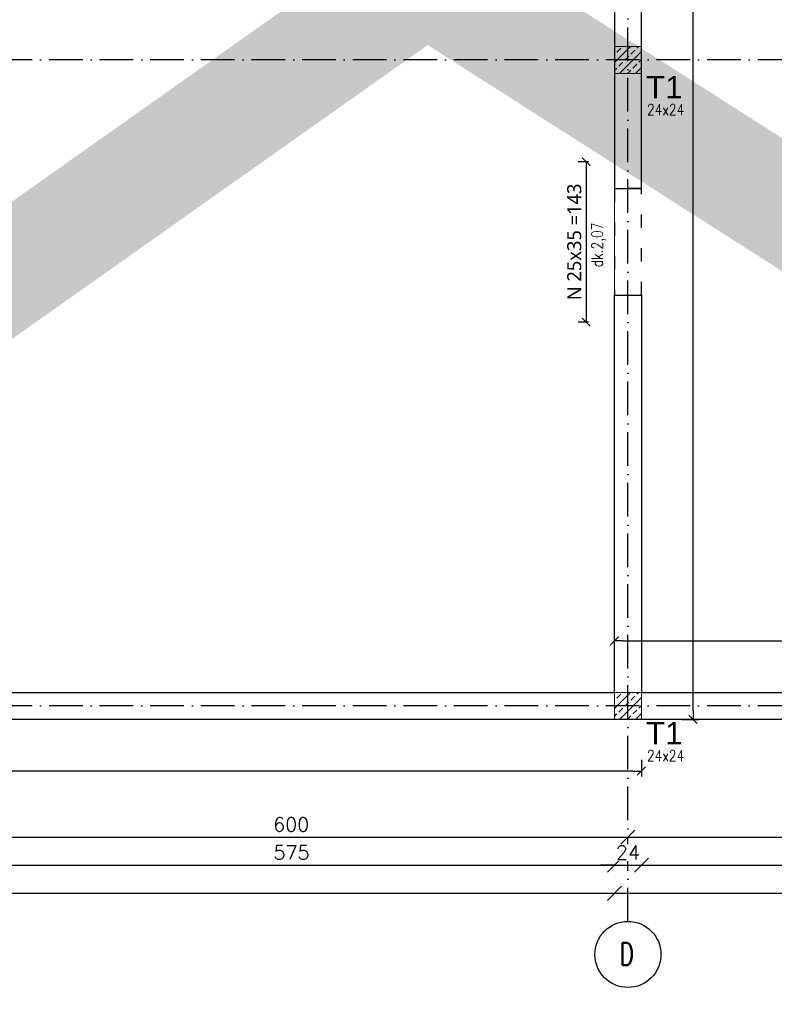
# Model space of a CAD drawing. Header units: millimetres. Extents: x -175722 to -110961, y 52375 to 104640.
# Tile 44 of 181: x -151530 to -150857, y 74727 to 75604. Entities that reach past the tile are written whole.
import ezdxf

# ---------------------------------------------------------------- set-up
doc = ezdxf.new("R2010")
doc.units = ezdxf.units.MM
doc.linetypes.add('ACAD_ISO03W100', pattern=[30, 12, -18])
doc.linetypes.add('ACAD_ISO10W100', pattern=[18, 12, -3, 0, -3])
for name, color, linetype in [('_R - RAMKI', 7, 'Continuous'), ('AS_Balustrady', 53, 'Continuous'), ('H', 8, 'Continuous'), ('OSIE', 4, 'ACAD_ISO10W100')]:
    doc.layers.add(name, color=color, linetype=linetype)
doc.layers.add('A_KONSTRUKCJA', color=170, linetype='Continuous', lineweight=30)
doc.styles.add('Arial', font='arial.ttf', dxfattribs={"height": 90})
doc.styles.add('e-cad_3', font='simplex.shx', dxfattribs={"width": 0.8})
doc.styles.add('IDA_Text_1.100', font='segoeuil.ttf', dxfattribs={"height": 12.5})
doc.styles.add('ROMANS', font='romans')
doc.styles.add('TAB_Arial_bold', font='arialbd.ttf')
doc.styles.add('Technic', font='technic_.ttf')
doc.dimstyles.new('Architektoniczny200', dxfattribs={"dimscale": 5, "dimtxt": 2.5, "dimasz": 1.5, "dimexe": 1, "dimexo": 2, "dimgap": 0, "dimtad": 0, "dimdec": 1, "dimzin": 9, "dimtxsty": 'Technic', "dimblk": 'Architectural', "dimcen": 1, "dimclrt": 7, "dimaunit": 1, "dimadec": 0, "dimazin": 0, "dimtfac": 1, "dimtdec": 1, "dimtix": 1, "dimtmove": 2, "dimatfit": 3, "dimldrblk": 'DOT', "dimfxl": 0, "dimtvp": 0.769231, "dimtolj": 1, "dimarcsym": 0})
doc.dimstyles.new('AS_DIM_STYLE1', dxfattribs={"dimscale": 5, "dimtxt": 2.5, "dimasz": 1, "dimexe": 1.25, "dimexo": 2, "dimgap": 1, "dimtad": 1, "dimdec": 0, "dimdsep": 46, "dimtxsty": 'ROMANS', "dimblk": 'OBLIQUE', "dimcen": 0, "dimdle": 1, "dimclrd": 8, "dimclre": 8, "dimclrt": 9, "dimadec": 0, "dimazin": 0, "dimtfac": 1, "dimtdec": 0, "dimtmove": 1, "dimatfit": 3, "dimldrblk": 'CLOSEDBLANK', "dimfxl": 0, "dimtolj": 1, "dimtzin": 0, "dimarcsym": 0})
doc.dimstyles.new('IDA_Dim_1.100', dxfattribs={"dimtxt": 17, "dimasz": 7, "dimexe": 7, "dimexo": 7, "dimgap": 4, "dimtad": 1, "dimdec": 0, "dimtxsty": 'IDA_Text_1.100', "dimblk": 'OBLIQUE', "dimcen": 0.09, "dimadec": 0, "dimazin": 0, "dimtfac": 1, "dimtmove": 1, "dimatfit": 3, "dimldrblk": 'NONE', "dimfxl": 0, "dimarcsym": 0})

# ---------------------------------------------------------------- blocks, each defined once
blk = doc.blocks.new('Architectural')
blk.add_line((-1, 0), (0, 0))
at = {"color": 7, "linetype": 'ByBlock', "const_width": 0.15}
blk.add_lwpolyline([(-0.5, -0.5), (0.5, 0.5)], dxfattribs=at)
blk = doc.blocks.new('*D49')
at = {"layer": 'AS_Balustrady', "color": 0, "linetype": 'Continuous', "lineweight": -2, "ltscale": 0.25, "transparency": 16777216}
for p, q in [((-150939.68, 76731.61), (-150924.68, 76731.61)), ((-150929.68, 74988.1), (-150929.68, 76724.11)), ((-150939.68, 74980.6), (-150924.68, 74980.6))]:
    blk.add_line(p, q, dxfattribs=at)
at = {"layer": 'Defpoints', "color": 0, "linetype": 'Continuous', "ltscale": 0.25, "transparency": 16777216}
for p in [(-150999.68, 76731.61), (-150929.68, 76731.61), (-150999.68, 74980.6)]:
    blk.add_point(p, dxfattribs=at)
at = {"layer": 'AS_Balustrady', "color": 0, "linetype": 'Continuous', "lineweight": -2, "ltscale": 0.25, "transparency": 16777216, "xscale": 7.5, "yscale": 7.5, "zscale": 7.5}
for p, rotation in [((-150929.68, 76731.61), 90), ((-150929.68, 74980.6), 270)]:
    blk.add_blockref('Architectural', p, dxfattribs=dict(at, rotation=rotation))
at = {"layer": 'AS_Balustrady', "color": 7, "linetype": 'Continuous', "ltscale": 0.25, "transparency": 16777216, "insert": (-150909.95, 75889.54), "char_height": 12.5, "attachment_point": 5, "rotation": 90, "style": 'Technic'}
blk.add_mtext('\\A1;BI g.k.+3.50 24x35 L=1751', dxfattribs=at)
blk = doc.blocks.new('_Dot')
at = {"color": 0, "linetype": 'ByBlock', "lineweight": -2}
blk.add_line((-0.5, 0), (-1, 0), dxfattribs=at)
at = {"color": 0, "linetype": 'ByBlock', "const_width": 0.5}
blk.add_lwpolyline([(-0.25, 0, 1), (0.25, 0, 1)], format="xyb", close=True, dxfattribs=at)
blk = doc.blocks.new('*D51')
at = {"layer": 'AS_Balustrady', "color": 0, "linetype": 'Continuous', "lineweight": -2, "ltscale": 0.25, "transparency": 16777216}
for p, q in [((-150999.67, 75040.6), (-150999.67, 75055.6)), ((-150992.17, 75050.6), (-150356.17, 75050.6)), ((-150348.67, 75040.6), (-150348.67, 75055.6))]:
    blk.add_line(p, q, dxfattribs=at)
at = {"layer": 'Defpoints', "color": 0, "linetype": 'Continuous', "ltscale": 0.25, "transparency": 16777216}
for p in [(-150348.67, 75050.6), (-150999.67, 74980.6), (-150348.67, 74980.61)]:
    blk.add_point(p, dxfattribs=at)
at = {"layer": 'AS_Balustrady', "color": 0, "linetype": 'Continuous', "lineweight": -2, "ltscale": 0.25, "transparency": 16777216, "xscale": 7.5, "yscale": 7.5, "zscale": 7.5, "rotation": 180}
blk.add_blockref('Architectural', (-150999.67, 75050.6), dxfattribs=at)
at = {"layer": 'AS_Balustrady', "color": 0, "linetype": 'Continuous', "lineweight": -2, "ltscale": 0.25, "transparency": 16777216, "xscale": 7.5, "yscale": 7.5, "zscale": 7.5}
blk.add_blockref('Architectural', (-150348.67, 75050.6), dxfattribs=at)
at = {"layer": 'AS_Balustrady', "color": 7, "linetype": 'Continuous', "ltscale": 0.25, "transparency": 16777216, "insert": (-150674.17, 75036.5), "char_height": 12.5, "attachment_point": 5, "style": 'Technic'}
blk.add_mtext('\\A1;BI g.k.+3.50 24x35 L=651', dxfattribs=at)
blk = doc.blocks.new('_Oblique')
at = {"color": 0, "linetype": 'ByBlock', "lineweight": -2}
blk.add_line((-0.5, -0.5), (0.5, 0.5), dxfattribs=at)
blk = doc.blocks.new('*D55')
at = {"layer": 'Defpoints', "color": 0, "transparency": 16777216}
for p in [(-150999.67, 75477.6), (-151024.95, 75334.6), (-150999.67, 75334.6)]:
    blk.add_point(p, dxfattribs=at)
at = {"layer": 'H', "color": 0, "lineweight": -2, "transparency": 16777216}
for p, q in [((-151022.95, 75477.6), (-151031.95, 75477.6)), ((-151024.95, 75477.6), (-151024.95, 75334.6)), ((-151022.95, 75334.6), (-151031.95, 75334.6))]:
    blk.add_line(p, q, dxfattribs=at)
at = {"layer": 'H', "color": 0, "lineweight": -2, "transparency": 16777216, "xscale": 7, "yscale": 7, "zscale": 7}
for p, rotation in [((-151024.95, 75477.6), 90), ((-151024.95, 75334.6), 270)]:
    blk.add_blockref('_Oblique', p, dxfattribs=dict(at, rotation=rotation))
at = {"layer": 'H', "color": 0, "transparency": 16777216, "insert": (-151035.45, 75406.1), "char_height": 12.5, "attachment_point": 5, "rotation": 90, "style": 'IDA_Text_1.100', "bg_fill": 3, "box_fill_scale": 1.1, "bg_fill_color": 256, "bg_fill_true_color": 13158600, "bg_fill_transparency": 0}
blk.add_mtext('N 25x35 =143', dxfattribs=at)
blk = doc.blocks.new('_None')
blk = doc.blocks.new('*D161')
at = {"layer": '_R - RAMKI', "color": 8, "lineweight": -2, "transparency": 16777216}
blk.add_line((-152812.17, 74825.6), (-150987.17, 74825.6), dxfattribs=at)
at = {"layer": 'Defpoints', "color": 0, "transparency": 16777216}
for p in [(-152799.67, 74980.6), (-150999.67, 74980.59), (-150999.67, 74825.6)]:
    blk.add_point(p, dxfattribs=at)
at = {"layer": '_R - RAMKI', "color": 8, "lineweight": -2, "transparency": 16777216, "xscale": 12.5, "yscale": 12.5, "zscale": 12.5, "rotation": 180}
blk.add_blockref('_Oblique', (-152799.67, 74825.6), dxfattribs=at)
at = {"layer": '_R - RAMKI', "color": 8, "lineweight": -2, "transparency": 16777216, "xscale": 12.5, "yscale": 12.5, "zscale": 12.5}
blk.add_blockref('_Oblique', (-150999.67, 74825.6), dxfattribs=at)
at = {"layer": '_R - RAMKI', "color": 9, "transparency": 16777216, "insert": (-151899.67, 74836.85), "char_height": 12.5, "attachment_point": 5, "style": 'ROMANS', "bg_fill": 3, "box_fill_scale": 1.1, "bg_fill_color": 256, "bg_fill_true_color": 13158600, "bg_fill_transparency": 0}
blk.add_mtext('\\A1;1800', dxfattribs=at)
blk = doc.blocks.new('_ClosedBlank')
at = {"color": 0, "linetype": 'ByBlock', "lineweight": -2}
for p, q in [((-1, 0.167), (0, 0)), ((-1, 0.167), (-1, -0.167)), ((0, 0), (-1, -0.167))]:
    blk.add_line(p, q, dxfattribs=at)
blk = doc.blocks.new('*D162')
at = {"layer": '_R - RAMKI', "color": 8, "lineweight": -2, "transparency": 16777216}
blk.add_line((-151012.17, 74825.6), (-150336.16, 74825.6), dxfattribs=at)
at = {"layer": 'Defpoints', "color": 0, "transparency": 16777216}
for p in [(-150999.67, 74980.59), (-150348.66, 74980.59), (-150348.66, 74825.6)]:
    blk.add_point(p, dxfattribs=at)
at = {"layer": '_R - RAMKI', "color": 8, "lineweight": -2, "transparency": 16777216, "xscale": 12.5, "yscale": 12.5, "zscale": 12.5, "rotation": 180}
blk.add_blockref('_Oblique', (-150999.67, 74825.6), dxfattribs=at)
at = {"layer": '_R - RAMKI', "color": 8, "lineweight": -2, "transparency": 16777216, "xscale": 12.5, "yscale": 12.5, "zscale": 12.5}
blk.add_blockref('_Oblique', (-150348.66, 74825.6), dxfattribs=at)
at = {"layer": '_R - RAMKI', "color": 9, "transparency": 16777216, "insert": (-150674.17, 74836.85), "char_height": 12.5, "attachment_point": 5, "style": 'ROMANS', "bg_fill": 3, "box_fill_scale": 1.1, "bg_fill_color": 256, "bg_fill_true_color": 13158600, "bg_fill_transparency": 0}
blk.add_mtext('\\A1;651', dxfattribs=at)
blk = doc.blocks.new('*D168')
at = {"layer": '_R - RAMKI', "color": 8, "lineweight": -2, "transparency": 16777216}
blk.add_line((-151587.67, 74850.6), (-150987.18, 74850.6), dxfattribs=at)
at = {"layer": 'Defpoints', "color": 0, "transparency": 16777216}
for p in [(-151575.17, 74980.6), (-150999.68, 74980.59), (-150999.68, 74850.6)]:
    blk.add_point(p, dxfattribs=at)
at = {"layer": '_R - RAMKI', "color": 8, "lineweight": -2, "transparency": 16777216, "xscale": 12.5, "yscale": 12.5, "zscale": 12.5, "rotation": 180}
blk.add_blockref('_Oblique', (-151575.17, 74850.6), dxfattribs=at)
at = {"layer": '_R - RAMKI', "color": 8, "lineweight": -2, "transparency": 16777216, "xscale": 12.5, "yscale": 12.5, "zscale": 12.5}
blk.add_blockref('_Oblique', (-150999.68, 74850.6), dxfattribs=at)
at = {"layer": '_R - RAMKI', "color": 9, "transparency": 16777216, "insert": (-151287.42, 74861.85), "char_height": 12.5, "attachment_point": 5, "style": 'ROMANS', "bg_fill": 3, "box_fill_scale": 1.1, "bg_fill_color": 256, "bg_fill_true_color": 13158600, "bg_fill_transparency": 0}
blk.add_mtext('\\A1;575', dxfattribs=at)
blk = doc.blocks.new('*D169')
at = {"layer": '_R - RAMKI', "color": 8, "lineweight": -2, "transparency": 16777216}
for p, q in [((-150999.68, 74850.6), (-151012.18, 74850.6)), ((-150999.68, 74850.6), (-150975.67, 74850.6)), ((-150975.67, 74850.6), (-150963.17, 74850.6))]:
    blk.add_line(p, q, dxfattribs=at)
at = {"layer": 'Defpoints', "color": 0, "transparency": 16777216}
for p in [(-150999.68, 74980.59), (-150975.67, 74980.6)]:
    blk.add_point(p, dxfattribs=at)
at = {"layer": '_R - RAMKI', "color": 8, "lineweight": -2, "transparency": 16777216, "xscale": 12.5, "yscale": 12.5, "zscale": 12.5}
blk.add_blockref('_Oblique', (-150999.68, 74850.6), dxfattribs=at)
at = {"layer": '_R - RAMKI', "color": 8, "lineweight": -2, "transparency": 16777216, "xscale": 12.5, "yscale": 12.5, "zscale": 12.5, "rotation": 180}
blk.add_blockref('_Oblique', (-150975.67, 74850.6), dxfattribs=at)
at = {"layer": '_R - RAMKI', "color": 9, "transparency": 16777216, "insert": (-150987.67, 74861.85), "char_height": 12.5, "attachment_point": 5, "style": 'ROMANS', "bg_fill": 3, "box_fill_scale": 1.1, "bg_fill_color": 256, "bg_fill_true_color": 13158600, "bg_fill_transparency": 0}
blk.add_mtext('\\A1;24', dxfattribs=at)
at = {"layer": 'Defpoints', "color": 0, "transparency": 16777216}
blk.add_point((-150975.67, 74850.6), dxfattribs=at)
blk = doc.blocks.new('*D170')
at = {"layer": '_R - RAMKI', "color": 8, "lineweight": -2, "transparency": 16777216}
blk.add_line((-150988.17, 74850.6), (-150360.17, 74850.6), dxfattribs=at)
at = {"layer": 'Defpoints', "color": 0, "transparency": 16777216}
for p in [(-150975.67, 74980.6), (-150372.67, 74980.6), (-150372.67, 74850.6)]:
    blk.add_point(p, dxfattribs=at)
at = {"layer": '_R - RAMKI', "color": 8, "lineweight": -2, "transparency": 16777216, "xscale": 12.5, "yscale": 12.5, "zscale": 12.5, "rotation": 180}
blk.add_blockref('_Oblique', (-150975.67, 74850.6), dxfattribs=at)
at = {"layer": '_R - RAMKI', "color": 8, "lineweight": -2, "transparency": 16777216, "xscale": 12.5, "yscale": 12.5, "zscale": 12.5}
blk.add_blockref('_Oblique', (-150372.67, 74850.6), dxfattribs=at)
at = {"layer": '_R - RAMKI', "color": 9, "transparency": 16777216, "insert": (-150674.17, 74861.85), "char_height": 12.5, "attachment_point": 5, "style": 'ROMANS', "bg_fill": 3, "box_fill_scale": 1.1, "bg_fill_color": 256, "bg_fill_true_color": 13158600, "bg_fill_transparency": 0}
blk.add_mtext('\\A1;603', dxfattribs=at)
blk = doc.blocks.new('*D175')
at = {"layer": '_R - RAMKI', "color": 8, "lineweight": -2, "transparency": 16777216}
blk.add_line((-151600.17, 74875.6), (-150975.17, 74875.6), dxfattribs=at)
at = {"layer": 'Defpoints', "color": 0, "transparency": 16777216}
for p in [(-151587.67, 74992.6), (-150987.67, 74992.6), (-150987.67, 74875.6)]:
    blk.add_point(p, dxfattribs=at)
at = {"layer": '_R - RAMKI', "color": 8, "lineweight": -2, "transparency": 16777216, "xscale": 12.5, "yscale": 12.5, "zscale": 12.5, "rotation": 180}
blk.add_blockref('_Oblique', (-151587.67, 74875.6), dxfattribs=at)
at = {"layer": '_R - RAMKI', "color": 8, "lineweight": -2, "transparency": 16777216, "xscale": 12.5, "yscale": 12.5, "zscale": 12.5}
blk.add_blockref('_Oblique', (-150987.67, 74875.6), dxfattribs=at)
at = {"layer": '_R - RAMKI', "color": 9, "transparency": 16777216, "insert": (-151287.67, 74886.85), "char_height": 12.5, "attachment_point": 5, "style": 'ROMANS', "bg_fill": 3, "box_fill_scale": 1.1, "bg_fill_color": 256, "bg_fill_true_color": 13158600, "bg_fill_transparency": 0}
blk.add_mtext('\\A1;600', dxfattribs=at)
blk = doc.blocks.new('*D176')
at = {"layer": '_R - RAMKI', "color": 8, "lineweight": -2, "transparency": 16777216}
blk.add_line((-151000.17, 74875.6), (-150348.17, 74875.6), dxfattribs=at)
at = {"layer": 'Defpoints', "color": 0, "transparency": 16777216}
for p in [(-150987.67, 74992.6), (-150360.67, 74992.6), (-150360.67, 74875.6)]:
    blk.add_point(p, dxfattribs=at)
at = {"layer": '_R - RAMKI', "color": 8, "lineweight": -2, "transparency": 16777216, "xscale": 12.5, "yscale": 12.5, "zscale": 12.5, "rotation": 180}
blk.add_blockref('_Oblique', (-150987.67, 74875.6), dxfattribs=at)
at = {"layer": '_R - RAMKI', "color": 8, "lineweight": -2, "transparency": 16777216, "xscale": 12.5, "yscale": 12.5, "zscale": 12.5}
blk.add_blockref('_Oblique', (-150360.67, 74875.6), dxfattribs=at)
at = {"layer": '_R - RAMKI', "color": 9, "transparency": 16777216, "insert": (-150674.17, 74886.85), "char_height": 12.5, "attachment_point": 5, "style": 'ROMANS', "bg_fill": 3, "box_fill_scale": 1.1, "bg_fill_color": 256, "bg_fill_true_color": 13158600, "bg_fill_transparency": 0}
blk.add_mtext('\\A1;627', dxfattribs=at)
blk = doc.blocks.new('*D183')
at = {"layer": 'AS_Balustrady', "color": 0, "linetype": 'Continuous', "lineweight": -2, "ltscale": 0.25, "transparency": 16777216}
for p, q in [((-152799.67, 74944.61), (-152799.67, 74929.61)), ((-150975.67, 74944.61), (-150975.67, 74929.61)), ((-150983.17, 74934.61), (-152792.17, 74934.61))]:
    blk.add_line(p, q, dxfattribs=at)
at = {"layer": 'Defpoints', "color": 0, "linetype": 'Continuous', "ltscale": 0.25, "transparency": 16777216}
for p in [(-152799.67, 75004.6), (-150975.67, 75004.6), (-152799.67, 74934.61)]:
    blk.add_point(p, dxfattribs=at)
at = {"layer": 'AS_Balustrady', "color": 0, "linetype": 'Continuous', "lineweight": -2, "ltscale": 0.25, "transparency": 16777216, "xscale": 7.5, "yscale": 7.5, "zscale": 7.5, "rotation": 180}
blk.add_blockref('Architectural', (-152799.67, 74934.61), dxfattribs=at)
at = {"layer": 'AS_Balustrady', "color": 0, "linetype": 'Continuous', "lineweight": -2, "ltscale": 0.25, "transparency": 16777216, "xscale": 7.5, "yscale": 7.5, "zscale": 7.5}
blk.add_blockref('Architectural', (-150975.67, 74934.61), dxfattribs=at)
at = {"layer": 'AS_Balustrady', "color": 7, "linetype": 'Continuous', "ltscale": 0.25, "transparency": 16777216, "insert": (-151881.38, 74948.71), "char_height": 12.5, "attachment_point": 5, "style": 'Technic'}
blk.add_mtext('\\A1;BI g.k.+5.65 24x35 L=1824', dxfattribs=at)

msp = doc.modelspace()

# ---------------------------------------------------------------- hatches: boundary and pattern name
at = {"layer": 'AS_Balustrady', "linetype": 'Continuous', "ltscale": 0.25}
h = msp.add_hatch(dxfattribs=at)
h.set_pattern_fill('ANSI33', color=256, scale=40, style=0)
h.set_pattern_definition([(45, (-162332.377, 96788.431), (-7.071068, 7.071068), []), (45, (-162325.306, 96788.431), (-7.071068, 7.071068), [5, -2.5])])
h.paths.add_polyline_path([(-150999.67142, 75580.26605), (-150975.67142, 75580.26605), (-150975.67142, 75556.26605), (-150999.67142, 75556.26605)])
h = msp.add_hatch(dxfattribs=at)
h.set_pattern_fill('ANSI33', color=256, scale=40, style=0)
h.set_pattern_definition([(45, (-162332.377, 96212.764), (-7.071068, 7.071068), []), (45, (-162325.306, 96212.764), (-7.071068, 7.071068), [5, -2.5])])
h.paths.add_polyline_path([(-150999.67142, 75004.59938), (-150975.67142, 75004.59938), (-150975.67142, 74980.59938), (-150999.67142, 74980.59938)])

# ---------------------------------------------------------------- linework, layer by layer
at = {"color": 8}
msp.add_lwpolyline([(-150372.67142, 75130.09938), (-150348.67142, 75130.09938), (-150348.67142, 74980.59938), (-152799.67142, 74980.59938), (-152799.67142, 76516.03527), (-152775.67142, 76516.03527), (-152775.67142, 75004.59938), (-150999.67142, 75004.59938), (-150999.67142, 75358.59938), (-150975.67142, 75358.59938), (-150975.67142, 75004.59938), (-150372.67142, 75004.59938), (-150372.67142, 75130.09938)], dxfattribs=at)
msp.add_lwpolyline([(-150999.67142, 75453.59938), (-150975.67142, 75453.59938), (-150975.67142, 76008.59938), (-150999.67142, 76008.59938)], close=True, dxfattribs=at)
at = {"color": 8, "linetype": 'ACAD_ISO03W100'}
msp.add_lwpolyline([(-150999.67142, 75358.59938), (-150975.67142, 75358.59938), (-150975.67142, 75453.59938), (-150999.67142, 75453.59938)], close=True, dxfattribs=at)
at = {"layer": 'A_KONSTRUKCJA', "color": 1, "const_width": 1}
for points in [[(-150999.67142, 76731.59938), (-152799.67142, 76731.59938), (-152799.67142, 74980.59938), (-150999.67142, 74980.59938), (-150999.67142, 76731.59938)], [(-150999.67142, 76707.59938), (-152775.67142, 76707.59938), (-152775.67142, 75004.59938), (-150999.67142, 75004.59938)]]:
    msp.add_lwpolyline(points, dxfattribs=at)
msp.add_lwpolyline([(-150348.67142, 74980.59938), (-150999.67142, 74980.59938), (-150999.67142, 76731.59938), (-150348.67142, 76731.59938)], close=True, dxfattribs=at)
at = {"layer": 'AS_Balustrady', "linetype": 'Continuous', "ltscale": 0.25, "const_width": 1}
for points in [[(-150999.67142, 75556.26605), (-150975.67142, 75556.26605), (-150975.67142, 75580.26605), (-150999.67142, 75580.26605)], [(-150999.67142, 74980.59938), (-150975.67142, 74980.59938), (-150975.67142, 75004.59938), (-150999.67142, 75004.59938)]]:
    msp.add_lwpolyline(points, close=True, dxfattribs=at)
at = {"layer": 'H', "color": 142, "linetype": 'ByBlock', "ltscale": 0.1}
msp.add_circle((-150987.67142, 74771.14492), 29.45441, dxfattribs=at)
at = {"layer": 'OSIE', "ltscale": 2.5}
for p, q in [((-150987.67142, 74800.59933), (-150987.67142, 76911.59943)), ((-150210.67142, 75568.26605), (-152979.67142, 75568.26605)), ((-150210.67142, 74992.59938), (-152979.67142, 74992.59938))]:
    msp.add_line(p, q, dxfattribs=at)

# ---------------------------------------------------------------- texts
at = {"layer": 'AS_Balustrady', "linetype": 'Continuous', "ltscale": 0.25, "style": 'Arial'}
msp.add_text('T1', height=20, dxfattribs=at).set_placement((-150971.54794, 75533.99466))
at = {"layer": 'AS_Balustrady', "linetype": 'Continuous', "ltscale": 0.25, "style": 'e-cad_3', "width": 0.8}
msp.add_text('24x24', height=10, dxfattribs=at).set_placement((-150970.76795, 75518.99466))
at = {"layer": 'H', "color": 142, "linetype": 'ByBlock', "ltscale": 0.1, "insert": (-150982.4562, 74781.61937), "char_height": 20, "width": 32.7021847, "attachment_point": 3, "style": 'TAB_Arial_bold'}
msp.add_mtext('{\\Fromans|c238;\\W0.7;D}', dxfattribs=at)

# ---------------------------------------------------------------- dimensions: what is measured, and where the dimension line sits
at = {"layer": 'AS_Balustrady', "linetype": 'Continuous', "ltscale": 0.25}
for base, p1, p2, angle, picture, middle in [((-150929.67816, 76731.61215), (-150999.67859, 74980.59938), (-150999.67816, 76731.61215), 270, '*D49', (-150909.95383, 75889.53797)), ((-150348.67142, 75050.60035), (-150999.67142, 74980.60035), (-150348.67142, 74980.61215), 180, '*D51', (-150674.17142, 75036.50431))]:
    dim = msp.add_linear_dim(base=base, p1=p1, p2=p2, angle=angle, text='BI g.k.+3.50 24x35 L=<>', dimstyle='Architektoniczny200', dxfattribs=at)
    dim.commit()
    dim.dimension.update_dxf_attribs({"geometry": picture, "text_midpoint": middle, "dimtype": 160})

# ---------------------------------------------------------------- next in the draw order: dimensions: what is measured, and where the dimension line sits
at = {"layer": '_R - RAMKI'}
dim = msp.add_linear_dim(base=(-150999.67142, 74825.59933), p1=(-152799.67142, 74980.59938), p2=(-150999.67142, 74980.58758), dimstyle='AS_DIM_STYLE1', override={"dimscale": 12.5, "dimtxt": 1, "dimgap": 0.4, "dimse1": 1, "dimse2": 1, "dimtix": 1, "dimfxl": 10, "dimfxlon": 1}, dxfattribs=at)
dim.commit()
dim.dimension.update_dxf_attribs({"geometry": '*D161', "text_midpoint": (-151899.67142, 74836.84933)})
at = {"layer": 'H'}
dim = msp.add_linear_dim(base=(-151024.95321, 75334.59938), p1=(-150999.67142, 75477.59938), p2=(-150999.67142, 75334.59938), angle=270, dimstyle='IDA_Dim_1.100', override={"dimtxt": 12.5, "dimpost": 'N 25x35 =<>', "dimtdec": 0, "dimfxl": 2, "dimtfill": 1}, dxfattribs=at)
dim.commit()
dim.dimension.update_dxf_attribs({"geometry": '*D55', "text_midpoint": (-151035.45164, 75406.09938)})

# ---------------------------------------------------------------- next in the draw order: texts
at = {"layer": 'AS_Balustrady', "linetype": 'Continuous', "ltscale": 0.25, "style": 'e-cad_3', "width": 0.8}
msp.add_text('dk.2,07', height=10, rotation=90, dxfattribs=at).set_placement((-151010.1572, 75383.5563))

# ---------------------------------------------------------------- next in the draw order: dimensions: what is measured, and where the dimension line sits
at = {"layer": '_R - RAMKI'}
dim = msp.add_linear_dim(base=(-150348.66469, 74825.59933), p1=(-150999.67142, 74980.58758), p2=(-150348.66469, 74980.58661), dimstyle='AS_DIM_STYLE1', override={"dimscale": 12.5, "dimtxt": 1, "dimgap": 0.4, "dimse1": 1, "dimse2": 1, "dimtix": 1, "dimfxl": 10, "dimfxlon": 1}, dxfattribs=at)
dim.commit()
dim.dimension.update_dxf_attribs({"geometry": '*D162', "text_midpoint": (-150674.16806, 74836.84933)})

# ---------------------------------------------------------------- next in the draw order: dimensions: what is measured, and where the dimension line sits
dim = msp.add_linear_dim(base=(-150999.67816, 74850.59933), p1=(-151575.17142, 74980.59938), p2=(-150999.67816, 74980.58661), dimstyle='AS_DIM_STYLE1', override={"dimscale": 12.5, "dimtxt": 1, "dimgap": 0.4, "dimse1": 1, "dimse2": 1, "dimtix": 1, "dimfxl": 10, "dimfxlon": 1}, dxfattribs=at)
dim.commit()
dim.dimension.update_dxf_attribs({"geometry": '*D168', "text_midpoint": (-151287.42479, 74861.84933)})

# ---------------------------------------------------------------- next in the draw order: dimensions: what is measured, and where the dimension line sits
dim = msp.add_linear_dim(base=(-150975.67142, 74850.59933), p1=(-150999.67816, 74980.58661), p2=(-150975.67142, 74980.59938), dimstyle='AS_DIM_STYLE1', override={"dimscale": 12.5, "dimtxt": 1, "dimgap": 0.4, "dimse1": 1, "dimse2": 1, "dimtix": 1, "dimfxl": 10, "dimfxlon": 1}, dxfattribs=at)
dim.commit()
dim.dimension.update_dxf_attribs({"geometry": '*D169', "text_midpoint": (-150987.67479, 74861.84933)})

# ---------------------------------------------------------------- next in the draw order: dimensions: what is measured, and where the dimension line sits
dim = msp.add_linear_dim(base=(-150372.67142, 74850.59933), p1=(-150975.67142, 74980.59938), p2=(-150372.67142, 74980.59938), dimstyle='AS_DIM_STYLE1', override={"dimscale": 12.5, "dimtxt": 1, "dimgap": 0.4, "dimse1": 1, "dimse2": 1, "dimtix": 1, "dimfxl": 10, "dimfxlon": 1}, dxfattribs=at)
dim.commit()
dim.dimension.update_dxf_attribs({"geometry": '*D170', "text_midpoint": (-150674.17142, 74861.84933)})

# ---------------------------------------------------------------- next in the draw order: dimensions: what is measured, and where the dimension line sits
dim = msp.add_linear_dim(base=(-150987.67142, 74875.59933), p1=(-151587.67142, 74992.59938), p2=(-150987.67142, 74992.59938), dimstyle='AS_DIM_STYLE1', override={"dimscale": 12.5, "dimtxt": 1, "dimgap": 0.4, "dimse1": 1, "dimse2": 1, "dimtix": 1, "dimfxl": 10, "dimfxlon": 1}, dxfattribs=at)
dim.commit()
dim.dimension.update_dxf_attribs({"geometry": '*D175', "text_midpoint": (-151287.67142, 74886.84933)})

# ---------------------------------------------------------------- next in the draw order: dimensions: what is measured, and where the dimension line sits
dim = msp.add_linear_dim(base=(-150360.67142, 74875.59933), p1=(-150987.67142, 74992.59938), p2=(-150360.67142, 74992.59937), dimstyle='AS_DIM_STYLE1', override={"dimscale": 12.5, "dimtxt": 1, "dimgap": 0.4, "dimse1": 1, "dimse2": 1, "dimtix": 1, "dimfxl": 10, "dimfxlon": 1}, dxfattribs=at)
dim.commit()
dim.dimension.update_dxf_attribs({"geometry": '*D176', "text_midpoint": (-150674.17142, 74886.84933)})

# ---------------------------------------------------------------- next in the draw order: linework, layer by layer
at = {"const_width": 100}
msp.add_lwpolyline([(-148828.98814, 77295.70393), (-153159.65197, 74232.78634), (-153109.65197, 77075.05579), (-148909.65197, 77075.05579), (-148959.65197, 74232.78634), (-153208.68539, 76944.37101)], dxfattribs=at)

# ---------------------------------------------------------------- next in the draw order: texts
at = {"layer": 'AS_Balustrady', "linetype": 'Continuous', "ltscale": 0.25, "style": 'Arial'}
msp.add_text('T1', height=20, dxfattribs=at).set_placement((-150971.54794, 74958.32799))
at = {"layer": 'AS_Balustrady', "linetype": 'Continuous', "ltscale": 0.25, "style": 'e-cad_3', "width": 0.8}
msp.add_text('24x24', height=10, dxfattribs=at).set_placement((-150970.76795, 74943.32799))

# ---------------------------------------------------------------- next in the draw order: dimensions: what is measured, and where the dimension line sits
at = {"layer": 'AS_Balustrady', "linetype": 'Continuous', "ltscale": 0.25}
dim = msp.add_linear_dim(base=(-152799.67142, 74934.61119), p1=(-150975.67142, 75004.59938), p2=(-152799.67142, 75004.59938), text='BI g.k.+5.65 24x35 L=<>', dimstyle='Architektoniczny200', dxfattribs=at)
dim.commit()
dim.dimension.update_dxf_attribs({"geometry": '*D183', "text_midpoint": (-151881.38382, 74948.70722), "dimtype": 160})

doc.saveas('drawing.dxf')
